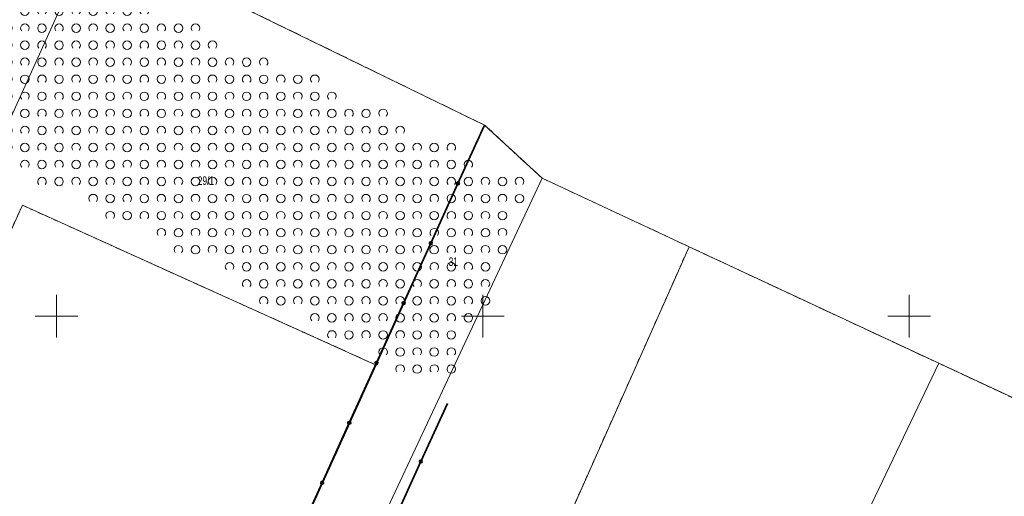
# Model space of a CAD drawing. Header units: millimetres. Extents: x 1024 to 29474, y -14562 to 6512.
# Tile 28 of 83: x 21063 to 21178, y 3094 to 3150. Entities that reach past the tile are written whole.
import ezdxf
from ezdxf.enums import TextEntityAlignment as Align

# ---------------------------------------------------------------- set-up
doc = ezdxf.new("R2010")
doc.units = ezdxf.units.MM
for name, pattern in [('1', [0]), ('2_OTZK', [1.5, 1, -0.5]), ('EGDE', [0]), ('EGKK', [2, 1.5, -0.5]), ('EGUG', [1, 0.5, -0.5])]:
    doc.linetypes.add(name, pattern=pattern)
for name, color, linetype, lineweight in [('Dzialki', 7, 'EGDE', 18), ('Kontury', 3, 'EGKK', 18), ('Numery_dzialek', 7, 'Continuous', 9), ('OTO_L_0', 7, 'Continuous', 35), ('OTZ_L_1', 7, '2_OTZK', 18), ('Podzial_sekcyjny_krzyze', 7, '1', 18), ('Uzytki', 3, 'EGUG', 18)]:
    doc.layers.add(name, color=color, linetype=linetype, lineweight=lineweight)
doc.styles.get("Standard").update_dxf_attribs({"font": 'arial.ttf'})

# ---------------------------------------------------------------- blocks, each defined once
blk = doc.blocks.new('2_OTZK')
at = {"linetype": 'Continuous'}
for centre in [(-1, 1), (1, -1)]:
    blk.add_circle(centre, 0.5, dxfattribs=at)
for centre, start, end in [((1, 1), 318.5904, 221.4096), ((-1, -1), 318.7031, 221.2969)]:
    blk.add_arc(centre, 0.5, start, end, dxfattribs=at)
blk = doc.blocks.new('Wykno-Rudnik')
at = {"layer": 'Dzialki'}
for p, q in [((4873.87, 3061.15), (4918.48, 3159.49)), ((4918.48, 3159.49), (4964.33, 3137.15)), ((4964.33, 3137.15), (4951.6, 3109)), ((4964.33, 3137.15), (4971.08, 3130.92)), ((4971.08, 3130.92), (4937, 3058.23)), ((4988.3, 3122.88), (4971.08, 3130.92)), ((4879.84, 3061), (4910.12, 3127.75)), ((4910.12, 3127.75), (4951.6, 3109)), ((4959.75, 3058.65), (4988.3, 3122.88)), ((5017.57, 3109.21), (4988.3, 3122.88)), ((4951.6, 3109), (4929.36, 3059.79)), ((5017.57, 3109.21), (4993.77, 3059.28)), ((5045.38, 3096.23), (5017.57, 3109.21))]:
    blk.add_line(p, q, dxfattribs=at)
at = {"layer": 'Kontury'}
for p, q in [((4964.33, 3137.15), (4918.48, 3159.49)), ((4971.08, 3130.92), (4964.33, 3137.15)), ((4988.3, 3122.88), (4971.08, 3130.92)), ((4879.84, 3061), (4910.12, 3127.75)), ((4910.12, 3127.75), (4951.6, 3109)), ((4993.14, 3120.62), (4988.3, 3122.88)), ((5017.57, 3109.21), (4993.14, 3120.62)), ((4951.6, 3109), (4929.36, 3059.79)), ((5045.38, 3096.23), (5017.57, 3109.21))]:
    blk.add_line(p, q, dxfattribs=at)
at = {"layer": 'OTO_L_0'}
for p, q in [((4964.3, 3137.14), (4961.2, 3130.31)), ((4961.2, 3130.31), (4958.02, 3123.29)), ((4958.02, 3123.29), (4954.83, 3116.26)), ((4954.83, 3116.26), (4951.65, 3109.24)), ((4951.65, 3109.24), (4948.46, 3102.22)), ((4959.97, 3104.5), (4956.85, 3097.68)), ((4948.46, 3102.22), (4945.27, 3095.19)), ((4956.85, 3097.68), (4953.49, 3090.32)), ((4945.27, 3095.19), (4942.09, 3088.17))]:
    blk.add_line(p, q, dxfattribs=at)
for centre in [(4961.2, 3130.31), (4958.02, 3123.29), (4954.83, 3116.26), (4951.65, 3109.24), (4948.46, 3102.22), (4956.85, 3097.68), (4945.27, 3095.19)]:
    blk.add_circle(centre, 0.17, dxfattribs=at)
at = {"layer": 'Podzial_sekcyjny_krzyze'}
for p, q in [((4914.12, 3112.24), (4914.12, 3117.24)), ((4964.12, 3112.24), (4964.12, 3117.24)), ((5014.12, 3112.24), (5014.12, 3117.24)), ((4911.62, 3114.74), (4916.62, 3114.74)), ((4961.62, 3114.74), (4966.62, 3114.74)), ((5011.62, 3114.74), (5016.62, 3114.74))]:
    blk.add_line(p, q, dxfattribs=at)
at = {"layer": 'Uzytki'}
for p, q in [((4964.33, 3137.15), (4918.48, 3159.49)), ((4971.08, 3130.92), (4964.33, 3137.15)), ((4988.3, 3122.88), (4971.08, 3130.92)), ((4910.12, 3127.75), (4879.84, 3061)), ((4951.6, 3109), (4910.12, 3127.75)), ((4968.04, 3077.31), (4988.3, 3122.88)), ((4988.3, 3122.88), (4993.14, 3120.62)), ((4993.14, 3120.62), (5017.57, 3109.21)), ((4929.36, 3059.79), (4951.6, 3109)), ((5017.57, 3109.21), (5045.38, 3096.23))]:
    blk.add_line(p, q, dxfattribs=at)
at = {"layer": 'OTZ_L_1'}
for p in [(4911.42, 3149.53), (4915.42, 3149.53), (4919.42, 3149.53), (4923.42, 3149.53), (4909.42, 3147.53), (4913.42, 3147.53), (4917.42, 3147.53), (4921.42, 3147.53), (4925.42, 3147.53), (4929.42, 3147.53), (4911.42, 3145.53), (4915.42, 3145.53), (4919.42, 3145.53), (4923.42, 3145.53), (4927.42, 3145.53), (4931.42, 3145.53), (4909.42, 3143.53), (4913.42, 3143.53), (4917.42, 3143.53), (4921.42, 3143.53), (4925.42, 3143.53), (4929.42, 3143.53), (4933.42, 3143.53), (4937.42, 3143.53), (4911.42, 3141.53), (4915.42, 3141.53), (4919.42, 3141.53), (4923.42, 3141.53), (4927.42, 3141.53), (4931.42, 3141.53), (4935.42, 3141.53), (4939.42, 3141.53), (4943.42, 3141.53), (4909.42, 3139.53), (4913.42, 3139.53), (4917.42, 3139.53), (4921.42, 3139.53), (4925.42, 3139.53), (4929.42, 3139.53), (4933.42, 3139.53), (4937.42, 3139.53), (4941.42, 3139.53), (4945.42, 3139.53), (4911.42, 3137.53), (4915.42, 3137.53), (4919.42, 3137.53), (4923.42, 3137.53), (4927.42, 3137.53), (4931.42, 3137.53), (4935.42, 3137.53), (4939.42, 3137.53), (4943.42, 3137.53), (4947.42, 3137.53), (4951.42, 3137.53), (4909.42, 3135.53), (4913.42, 3135.53), (4917.42, 3135.53), (4921.42, 3135.53), (4925.42, 3135.53), (4929.42, 3135.53), (4933.42, 3135.53), (4937.42, 3135.53), (4941.42, 3135.53), (4945.42, 3135.53), (4949.42, 3135.53), (4953.42, 3135.53), (4911.42, 3133.53), (4915.42, 3133.53), (4919.42, 3133.53), (4923.42, 3133.53), (4927.42, 3133.53), (4931.42, 3133.53), (4935.42, 3133.53), (4939.42, 3133.53), (4943.42, 3133.53), (4947.42, 3133.53), (4951.42, 3133.53), (4955.42, 3133.53), (4959.42, 3133.53), (4913.42, 3131.53), (4917.42, 3131.53), (4921.42, 3131.53), (4925.42, 3131.53), (4929.42, 3131.53), (4933.42, 3131.53), (4937.42, 3131.53), (4941.42, 3131.53), (4945.42, 3131.53), (4949.42, 3131.53), (4953.42, 3131.53), (4957.42, 3131.53), (4961.42, 3131.53), (4919.42, 3129.53), (4923.42, 3129.53), (4927.42, 3129.53), (4931.42, 3129.53), (4935.42, 3129.53), (4939.42, 3129.53), (4943.42, 3129.53), (4947.42, 3129.53), (4951.42, 3129.53), (4955.42, 3129.53), (4959.42, 3129.53), (4963.42, 3129.53), (4967.42, 3129.53), (4921.42, 3127.53), (4925.42, 3127.53), (4929.42, 3127.53), (4933.42, 3127.53), (4937.42, 3127.53), (4941.42, 3127.53), (4945.42, 3127.53), (4949.42, 3127.53), (4953.42, 3127.53), (4957.42, 3127.53), (4961.42, 3127.53), (4965.42, 3127.53), (4927.42, 3125.53), (4931.42, 3125.53), (4935.42, 3125.53), (4939.42, 3125.53), (4943.42, 3125.53), (4947.42, 3125.53), (4951.42, 3125.53), (4955.42, 3125.53), (4959.42, 3125.53), (4963.42, 3125.53), (4929.42, 3123.53), (4933.42, 3123.53), (4937.42, 3123.53), (4941.42, 3123.53), (4945.42, 3123.53), (4949.42, 3123.53), (4953.42, 3123.53), (4957.42, 3123.53), (4961.42, 3123.53), (4965.42, 3123.53), (4935.42, 3121.53), (4939.42, 3121.53), (4943.42, 3121.53), (4947.42, 3121.53), (4951.42, 3121.53), (4955.42, 3121.53), (4959.42, 3121.53), (4963.42, 3121.53), (4937.42, 3119.53), (4941.42, 3119.53), (4945.42, 3119.53), (4949.42, 3119.53), (4953.42, 3119.53), (4957.42, 3119.53), (4961.42, 3119.53), (4939.42, 3117.53), (4943.42, 3117.53), (4947.42, 3117.53), (4951.42, 3117.53), (4955.42, 3117.53), (4959.42, 3117.53), (4963.42, 3117.53), (4945.42, 3115.53), (4949.42, 3115.53), (4953.42, 3115.53), (4957.42, 3115.53), (4961.42, 3115.53), (4947.42, 3113.53), (4951.42, 3113.53), (4955.42, 3113.53), (4959.42, 3113.53), (4953.42, 3111.53), (4957.42, 3111.53), (4955.42, 3109.53), (4959.42, 3109.53)]:
    blk.add_blockref('2_OTZK', p, dxfattribs=at)
at = {"layer": 'Numery_dzialek', "width": 0.7}
for s, p in [('29/1', (4930.69, 3131.14)), ('31', (4960.11, 3121.63))]:
    blk.add_text(s, height=1, dxfattribs=at).set_placement(p, align=Align.TOP_LEFT)

msp = doc.modelspace()

# ---------------------------------------------------------------- block references
msp.add_blockref('Wykno-Rudnik', (16153.042, 0))

doc.saveas('drawing.dxf')
